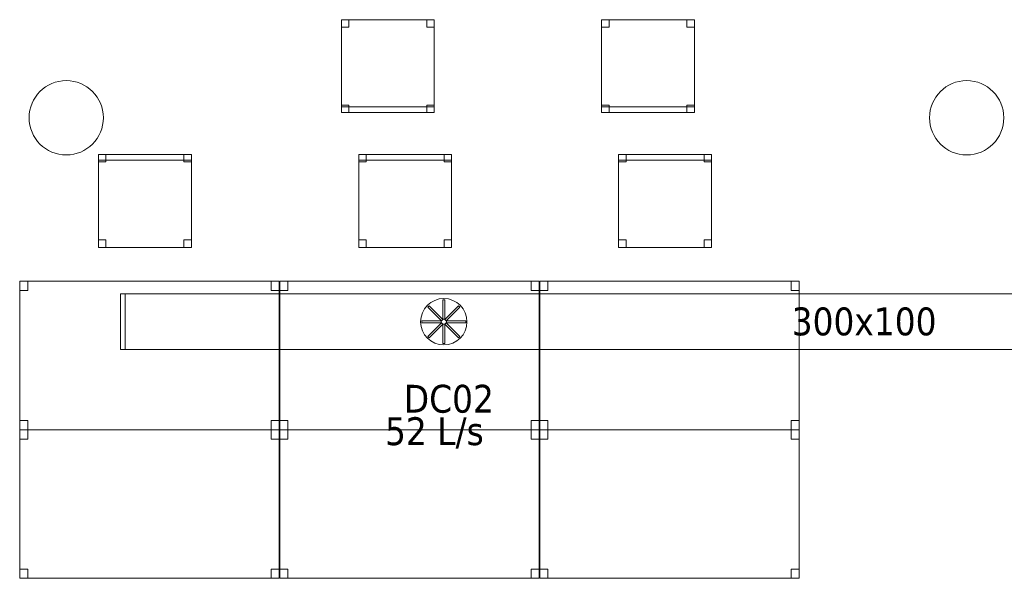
# Model space of a CAD drawing. Header units: metres. Extents: x 397.7 to 427.5, y 12.7 to 28.4.
# Tile 4 of 130: x 400.7 to 406, y 15.3 to 18.3. Entities that reach past the tile are written whole.
import ezdxf

# ---------------------------------------------------------------- set-up
doc = ezdxf.new("R2010")
doc.units = ezdxf.units.M
for name, color, linetype, lineweight in [('02_MOBILIARIO', 7, 'Continuous', 18), ('A-COLS-____-MCUT', 7, 'Continuous', 18), ('A-COLS-____-OTLN', 7, 'Continuous', 18), ('A-DETL-____-MBND', 7, 'Continuous', 18), ('A-DETL-GENF-OTLN', 7, 'Continuous', 18), ('M-HVAC-CDFF-IDEN', 7, 'Continuous', 30), ('M-HVAC-DUCT-IDEN', 7, 'Continuous', 30), ('M-HVAC-DUCT-OTLN', 7, 'Continuous', 18)]:
    doc.layers.add(name, color=color, linetype=linetype, lineweight=lineweight)
doc.styles.add('Tahoma_2', font='tahoma.ttf', dxfattribs={"height": 0.15})

# ---------------------------------------------------------------- blocks, each defined once
blk = doc.blocks.new('Family - Cadira d_Oficina_P4-153753-07_CLI_AIRE_P4')
at = {"layer": 'A-DETL-____-MBND', "color": 253, "true_color": 0xaaaaaa}
for p, q in [((0, 0.5), (0.5, 0.5)), ((0, 0), (0, 0.5)), ((0.5, 0.5), (0, 0.5)), ((0, 0.5), (0, 0)), ((0, 0.46), (0, 0.5)), ((0, 0.5), (0.04, 0.5)), ((0.04, 0.5), (0, 0.5)), ((0, 0.5), (0, 0.46)), ((0.04, 0.5), (0.04, 0.46)), ((0.04, 0.46), (0.04, 0.5)), ((0.46, 0.46), (0.46, 0.5)), ((0.46, 0.5), (0.5, 0.5)), ((0.5, 0.5), (0.46, 0.5)), ((0.46, 0.5), (0.46, 0.46)), ((0.5, 0.5), (0.5, 0)), ((0.5, 0), (0.5, 0.5)), ((0.5, 0.5), (0.5, 0.46)), ((0.5, 0.46), (0.5, 0.5)), ((0.04, 0.46), (0, 0.46)), ((0, 0.46), (0.04, 0.46)), ((0.5, 0.46), (0.46, 0.46)), ((0.46, 0.46), (0.5, 0.46)), ((0, 0), (0, 0.04)), ((0, 0.04), (0.04, 0.04)), ((0.04, 0.04), (0, 0.04)), ((0, 0.04), (0, 0)), ((0, 0), (0, 0.03)), ((0, 0.03), (0.5, 0.03)), ((0.5, 0.03), (0, 0.03)), ((0, 0.03), (0, 0)), ((0.5, 0), (0, 0)), ((0.04, 0), (0, 0)), ((0, 0), (0.04, 0)), ((0.04, 0.04), (0.04, 0)), ((0.04, 0), (0.04, 0.04)), ((0.46, 0), (0.46, 0.04)), ((0.46, 0.04), (0.5, 0.04)), ((0.5, 0.04), (0.46, 0.04)), ((0.46, 0.04), (0.46, 0)), ((0.5, 0), (0.46, 0)), ((0.5, 0.04), (0.5, 0)), ((0.5, 0), (0.5, 0.04)), ((0.5, 0.03), (0.5, 0)), ((0.5, 0), (0.5, 0.03)), ((0, 0), (0.5, 0)), ((0.5, 0), (0, 0)), ((0, 0), (0.5, 0)), ((0.46, 0), (0.5, 0))]:
    blk.add_line(p, q, dxfattribs=at)
blk = doc.blocks.new('Family - Taula 140X80_P4-153855-07_CLI_AIRE_P4')
at = {"layer": 'A-DETL-____-MBND', "color": 253, "true_color": 0xaaaaaa}
for p, q in [((0, 0), (0, 0.8001)), ((0, 0.8001), (1.3973, 0.8001)), ((1.3973, 0.8001), (0, 0.8001)), ((0, 0.8001), (0, 0)), ((0, 0.7501), (0, 0.8001)), ((0, 0.8001), (0.0437, 0.8001)), ((0.0437, 0.8001), (0, 0.8001)), ((0, 0.8001), (0, 0.7501)), ((0.0437, 0.8001), (0.0437, 0.7501)), ((0.0437, 0.7501), (0.0437, 0.8001)), ((1.3536, 0.7501), (1.3536, 0.8001)), ((1.3536, 0.8001), (1.3973, 0.8001)), ((1.3973, 0.8001), (1.3536, 0.8001)), ((1.3536, 0.8001), (1.3536, 0.7501)), ((1.3973, 0.8001), (1.3973, 0)), ((1.3973, 0), (1.3973, 0.8001)), ((1.3973, 0.8001), (1.3973, 0.7501)), ((1.3973, 0.7501), (1.3973, 0.8001)), ((0.0437, 0.7501), (0, 0.7501)), ((0, 0.7501), (0.0437, 0.7501)), ((1.3973, 0.7501), (1.3536, 0.7501)), ((1.3536, 0.7501), (1.3973, 0.7501)), ((0, 0), (0, 0.05)), ((0, 0.05), (0.0437, 0.05)), ((0.0437, 0.05), (0, 0.05)), ((0, 0.05), (0, 0)), ((1.3973, 0), (0, 0)), ((0, 0), (1.3973, 0)), ((0.0437, 0), (0, 0)), ((0, 0), (0.0437, 0)), ((0.0437, 0.05), (0.0437, 0)), ((0.0437, 0), (0.0437, 0.05)), ((1.3536, 0), (1.3536, 0.05)), ((1.3536, 0.05), (1.3973, 0.05)), ((1.3973, 0.05), (1.3536, 0.05)), ((1.3536, 0.05), (1.3536, 0)), ((1.3973, 0), (1.3536, 0)), ((1.3536, 0), (1.3973, 0)), ((1.3973, 0.05), (1.3973, 0)), ((1.3973, 0), (1.3973, 0.05))]:
    blk.add_line(p, q, dxfattribs=at)
blk = doc.blocks.new('Family - Taula 140X80_P4-153901-07_CLI_AIRE_P4')
at = {"layer": 'A-DETL-____-MBND', "color": 253, "true_color": 0xaaaaaa}
for p, q in [((0, 0.8001), (0.0437, 0.8001)), ((0, 0.7501), (0, 0.8001)), ((0.0437, 0.8001), (0, 0.8001)), ((0, 0.8001), (0, 0.7501)), ((0, 0.8001), (1.3973, 0.8001)), ((0, 0), (0, 0.8001)), ((1.3973, 0.8001), (0, 0.8001)), ((0, 0.8001), (0, 0)), ((0.0437, 0.8001), (0.0437, 0.7501)), ((0.0437, 0.7501), (0.0437, 0.8001)), ((1.3536, 0.8001), (1.3973, 0.8001)), ((1.3536, 0.7501), (1.3536, 0.8001)), ((1.3973, 0.8001), (1.3536, 0.8001)), ((1.3536, 0.8001), (1.3536, 0.7501)), ((1.3973, 0.8001), (1.3973, 0.7501)), ((1.3973, 0.7501), (1.3973, 0.8001)), ((1.3973, 0.8001), (1.3973, 0)), ((1.3973, 0), (1.3973, 0.8001)), ((0.0437, 0.7501), (0, 0.7501)), ((0, 0.7501), (0.0437, 0.7501)), ((1.3973, 0.7501), (1.3536, 0.7501)), ((1.3536, 0.7501), (1.3973, 0.7501)), ((0, 0.05), (0.0437, 0.05)), ((0, 0), (0, 0.05)), ((0.0437, 0.05), (0, 0.05)), ((0, 0.05), (0, 0)), ((0.0437, 0), (0, 0)), ((0, 0), (0.0437, 0)), ((0, 0), (1.3973, 0)), ((0.0437, 0.05), (0.0437, 0)), ((0.0437, 0), (0.0437, 0.05)), ((1.3536, 0.05), (1.3973, 0.05)), ((1.3536, 0), (1.3536, 0.05)), ((1.3973, 0.05), (1.3536, 0.05)), ((1.3536, 0.05), (1.3536, 0)), ((1.3973, 0), (1.3536, 0)), ((1.3536, 0), (1.3973, 0)), ((1.3973, 0.05), (1.3973, 0)), ((1.3973, 0), (1.3973, 0.05)), ((1.3973, 0), (0, 0))]:
    blk.add_line(p, q, dxfattribs=at)
blk = doc.blocks.new('Family - Taula 140X80_P4-153943-07_CLI_AIRE_P4')
at = {"layer": 'A-DETL-____-MBND', "color": 253, "true_color": 0xaaaaaa}
for p, q in [((0, 0.7501), (0, 0.8001)), ((0, 0.8001), (0.0437, 0.8001)), ((0.0437, 0.8001), (0, 0.8001)), ((0, 0.8001), (0, 0.7501)), ((0, 0), (0, 0.8001)), ((0, 0.8001), (1.3973, 0.8001)), ((1.3973, 0.8001), (0, 0.8001)), ((0, 0.8001), (0, 0)), ((0.0437, 0.8001), (0.0437, 0.7501)), ((0.0437, 0.7501), (0.0437, 0.8001)), ((1.3536, 0.7501), (1.3536, 0.8001)), ((1.3536, 0.8001), (1.3973, 0.8001)), ((1.3973, 0.8001), (1.3536, 0.8001)), ((1.3536, 0.8001), (1.3536, 0.7501)), ((1.3973, 0.8001), (1.3973, 0.7501)), ((1.3973, 0.7501), (1.3973, 0.8001)), ((1.3973, 0.8001), (1.3973, 0)), ((1.3973, 0), (1.3973, 0.8001)), ((0.0437, 0.7501), (0, 0.7501)), ((0, 0.7501), (0.0437, 0.7501)), ((1.3973, 0.7501), (1.3536, 0.7501)), ((1.3536, 0.7501), (1.3973, 0.7501)), ((0, 0), (0, 0.05)), ((0, 0.05), (0.0437, 0.05)), ((0.0437, 0.05), (0, 0.05)), ((0, 0.05), (0, 0)), ((1.3973, 0), (0, 0)), ((0, 0), (1.3973, 0)), ((0.0437, 0), (0, 0)), ((0, 0), (0.0437, 0)), ((0.0437, 0.05), (0.0437, 0)), ((0.0437, 0), (0.0437, 0.05)), ((1.3536, 0), (1.3536, 0.05)), ((1.3536, 0.05), (1.3973, 0.05)), ((1.3973, 0.05), (1.3536, 0.05)), ((1.3536, 0.05), (1.3536, 0)), ((1.3973, 0), (1.3536, 0)), ((1.3536, 0), (1.3973, 0)), ((1.3973, 0.05), (1.3973, 0)), ((1.3973, 0), (1.3973, 0.05))]:
    blk.add_line(p, q, dxfattribs=at)
blk = doc.blocks.new('Family - Cadira d_Oficina_P4-154056-07_CLI_AIRE_P4')
at = {"layer": 'A-DETL-____-MBND', "color": 253, "true_color": 0xaaaaaa}
for p, q in [((0, 0.5), (0.5, 0.5)), ((0, 0), (0, 0.5)), ((0.5, 0.5), (0, 0.5)), ((0, 0.5), (0, 0)), ((0, 0.46), (0, 0.5)), ((0, 0.5), (0.04, 0.5)), ((0.04, 0.5), (0, 0.5)), ((0, 0.5), (0, 0.46)), ((0.04, 0.5), (0.04, 0.46)), ((0.04, 0.46), (0.04, 0.5)), ((0.46, 0.46), (0.46, 0.5)), ((0.46, 0.5), (0.5, 0.5)), ((0.5, 0.5), (0.46, 0.5)), ((0.46, 0.5), (0.46, 0.46)), ((0.5, 0.5), (0.5, 0)), ((0.5, 0), (0.5, 0.5)), ((0.5, 0.5), (0.5, 0.46)), ((0.5, 0.46), (0.5, 0.5)), ((0.04, 0.46), (0, 0.46)), ((0, 0.46), (0.04, 0.46)), ((0.5, 0.46), (0.46, 0.46)), ((0.46, 0.46), (0.5, 0.46)), ((0, 0), (0, 0.04)), ((0, 0.04), (0.04, 0.04)), ((0.04, 0.04), (0, 0.04)), ((0, 0.04), (0, 0)), ((0, 0), (0, 0.03)), ((0, 0.03), (0.5, 0.03)), ((0.5, 0.03), (0, 0.03)), ((0, 0.03), (0, 0)), ((0.04, 0), (0, 0)), ((0, 0), (0.04, 0)), ((0.5, 0), (0, 0)), ((0.04, 0.04), (0.04, 0)), ((0.04, 0), (0.04, 0.04)), ((0.46, 0), (0.46, 0.04)), ((0.46, 0.04), (0.5, 0.04)), ((0.5, 0.04), (0.46, 0.04)), ((0.46, 0.04), (0.46, 0)), ((0.5, 0), (0.46, 0)), ((0.5, 0.04), (0.5, 0)), ((0.5, 0), (0.5, 0.04)), ((0.5, 0.03), (0.5, 0)), ((0.5, 0), (0.5, 0.03)), ((0.5, 0), (0, 0)), ((0, 0), (0.5, 0)), ((0, 0), (0.5, 0)), ((0.46, 0), (0.5, 0))]:
    blk.add_line(p, q, dxfattribs=at)
blk = doc.blocks.new('Family - Taula 140X80_P4-154068-07_CLI_AIRE_P4')
at = {"layer": 'A-DETL-____-MBND', "color": 253, "true_color": 0xaaaaaa}
for p, q in [((0, 0.8001), (1.3973, 0.8001)), ((0, 0), (0, 0.8001)), ((1.3973, 0.8001), (0, 0.8001)), ((0, 0.8001), (0, 0)), ((0, 0.8001), (0.0437, 0.8001)), ((0, 0.7501), (0, 0.8001)), ((0.0437, 0.8001), (0, 0.8001)), ((0, 0.8001), (0, 0.7501)), ((0.0437, 0.8001), (0.0437, 0.7501)), ((0.0437, 0.7501), (0.0437, 0.8001)), ((1.3536, 0.8001), (1.3973, 0.8001)), ((1.3536, 0.7501), (1.3536, 0.8001)), ((1.3973, 0.8001), (1.3536, 0.8001)), ((1.3536, 0.8001), (1.3536, 0.7501)), ((1.3973, 0.8001), (1.3973, 0)), ((1.3973, 0), (1.3973, 0.8001)), ((1.3973, 0.8001), (1.3973, 0.7501)), ((1.3973, 0.7501), (1.3973, 0.8001)), ((0.0437, 0.7501), (0, 0.7501)), ((0, 0.7501), (0.0437, 0.7501)), ((1.3973, 0.7501), (1.3536, 0.7501)), ((1.3536, 0.7501), (1.3973, 0.7501)), ((0, 0.05), (0.0437, 0.05)), ((0, 0), (0, 0.05)), ((0.0437, 0.05), (0, 0.05)), ((0, 0.05), (0, 0)), ((0, 0), (1.3973, 0)), ((0.0437, 0), (0, 0)), ((0, 0), (0.0437, 0)), ((0.0437, 0.05), (0.0437, 0)), ((0.0437, 0), (0.0437, 0.05)), ((1.3536, 0.05), (1.3973, 0.05)), ((1.3536, 0), (1.3536, 0.05)), ((1.3973, 0.05), (1.3536, 0.05)), ((1.3536, 0.05), (1.3536, 0)), ((1.3973, 0), (1.3536, 0)), ((1.3536, 0), (1.3973, 0)), ((1.3973, 0.05), (1.3973, 0)), ((1.3973, 0), (1.3973, 0.05)), ((1.3973, 0), (0, 0))]:
    blk.add_line(p, q, dxfattribs=at)
blk = doc.blocks.new('Family - Taula 140X80_P4-154221-07_CLI_AIRE_P4')
at = {"layer": 'A-DETL-____-MBND', "color": 253, "true_color": 0xaaaaaa}
for p, q in [((0, 0), (0, 0.8001)), ((0, 0.8001), (1.3973, 0.8001)), ((1.3973, 0.8001), (0, 0.8001)), ((0, 0.8001), (0, 0)), ((0, 0.7501), (0, 0.8001)), ((0, 0.8001), (0.0437, 0.8001)), ((0.0437, 0.8001), (0, 0.8001)), ((0, 0.8001), (0, 0.7501)), ((0.0437, 0.8001), (0.0437, 0.7501)), ((0.0437, 0.7501), (0.0437, 0.8001)), ((1.3536, 0.7501), (1.3536, 0.8001)), ((1.3536, 0.8001), (1.3973, 0.8001)), ((1.3973, 0.8001), (1.3536, 0.8001)), ((1.3536, 0.8001), (1.3536, 0.7501)), ((1.3973, 0.8001), (1.3973, 0.7501)), ((1.3973, 0.7501), (1.3973, 0.8001)), ((1.3973, 0.8001), (1.3973, 0)), ((1.3973, 0), (1.3973, 0.8001)), ((0.0437, 0.7501), (0, 0.7501)), ((0, 0.7501), (0.0437, 0.7501)), ((1.3973, 0.7501), (1.3536, 0.7501)), ((1.3536, 0.7501), (1.3973, 0.7501)), ((0, 0), (0, 0.05)), ((0, 0.05), (0.0437, 0.05)), ((0.0437, 0.05), (0, 0.05)), ((0, 0.05), (0, 0)), ((1.3973, 0), (0, 0)), ((0, 0), (1.3973, 0)), ((0.0437, 0), (0, 0)), ((0, 0), (0.0437, 0)), ((0.0437, 0.05), (0.0437, 0)), ((0.0437, 0), (0.0437, 0.05)), ((1.3536, 0), (1.3536, 0.05)), ((1.3536, 0.05), (1.3973, 0.05)), ((1.3973, 0.05), (1.3536, 0.05)), ((1.3536, 0.05), (1.3536, 0)), ((1.3973, 0), (1.3536, 0)), ((1.3536, 0), (1.3973, 0)), ((1.3973, 0.05), (1.3973, 0)), ((1.3973, 0), (1.3973, 0.05))]:
    blk.add_line(p, q, dxfattribs=at)
blk = doc.blocks.new('Family - Pilar P4-154260-07_CLI_AIRE_P4')
at = {"layer": 'A-COLS-____-MCUT', "color": 253, "true_color": 0xaaaaaa}
for start, end in [(360, 180), (180, 360)]:
    blk.add_arc((0.2, 0.2), 0.2, start, end, dxfattribs=at)
at = {"layer": 'A-COLS-____-OTLN', "color": 253, "true_color": 0xaaaaaa}
for start, end in [(360, 180), (180, 360)]:
    blk.add_arc((0.2, 0.2), 0.2, start, end, dxfattribs=at)
blk = doc.blocks.new('Family - Pilar P4-154378-07_CLI_AIRE_P4')
at = {"layer": 'A-COLS-____-MCUT', "color": 253, "true_color": 0xaaaaaa}
for start, end in [(360, 180), (180, 360)]:
    blk.add_arc((0.2, 0.2), 0.2, start, end, dxfattribs=at)
at = {"layer": 'A-COLS-____-OTLN', "color": 253, "true_color": 0xaaaaaa}
for start, end in [(360, 180), (180, 360)]:
    blk.add_arc((0.2, 0.2), 0.2, start, end, dxfattribs=at)
blk = doc.blocks.new('Family - Taula 140X80_P4-154410-07_CLI_AIRE_P4')
at = {"layer": 'A-DETL-____-MBND', "color": 253, "true_color": 0xaaaaaa}
for p, q in [((0, 0.8001), (0.0437, 0.8001)), ((0, 0.7501), (0, 0.8001)), ((0.0437, 0.8001), (0, 0.8001)), ((0, 0.8001), (0, 0.7501)), ((0, 0.8001), (1.3973, 0.8001)), ((0, 0), (0, 0.8001)), ((1.3973, 0.8001), (0, 0.8001)), ((0, 0.8001), (0, 0)), ((0.0437, 0.8001), (0.0437, 0.7501)), ((0.0437, 0.7501), (0.0437, 0.8001)), ((1.3536, 0.8001), (1.3973, 0.8001)), ((1.3536, 0.7501), (1.3536, 0.8001)), ((1.3973, 0.8001), (1.3536, 0.8001)), ((1.3536, 0.8001), (1.3536, 0.7501)), ((1.3973, 0.8001), (1.3973, 0.7501)), ((1.3973, 0.7501), (1.3973, 0.8001)), ((1.3973, 0.8001), (1.3973, 0)), ((1.3973, 0), (1.3973, 0.8001)), ((0.0437, 0.7501), (0, 0.7501)), ((0, 0.7501), (0.0437, 0.7501)), ((1.3973, 0.7501), (1.3536, 0.7501)), ((1.3536, 0.7501), (1.3973, 0.7501)), ((0, 0.05), (0.0437, 0.05)), ((0, 0), (0, 0.05)), ((0.0437, 0.05), (0, 0.05)), ((0, 0.05), (0, 0)), ((0.0437, 0), (0, 0)), ((0, 0), (0.0437, 0)), ((0, 0), (1.3973, 0)), ((0.0437, 0.05), (0.0437, 0)), ((0.0437, 0), (0.0437, 0.05)), ((1.3536, 0.05), (1.3973, 0.05)), ((1.3536, 0), (1.3536, 0.05)), ((1.3973, 0.05), (1.3536, 0.05)), ((1.3536, 0.05), (1.3536, 0)), ((1.3973, 0), (1.3536, 0)), ((1.3536, 0), (1.3973, 0)), ((1.3973, 0.05), (1.3973, 0)), ((1.3973, 0), (1.3973, 0.05)), ((1.3973, 0), (0, 0))]:
    blk.add_line(p, q, dxfattribs=at)
blk = doc.blocks.new('Family - Cadira d_Oficina_P4-154416-07_CLI_AIRE_P4')
at = {"layer": 'A-DETL-____-MBND', "color": 253, "true_color": 0xaaaaaa}
for p, q in [((0, 0.46), (0, 0.5)), ((0, 0.5), (0.04, 0.5)), ((0.04, 0.5), (0, 0.5)), ((0, 0.5), (0, 0.46)), ((0, 0), (0, 0.5)), ((0, 0.5), (0.5, 0.5)), ((0.5, 0.5), (0, 0.5)), ((0, 0.5), (0, 0)), ((0, 0.47), (0, 0.5)), ((0, 0.5), (0.5, 0.5)), ((0.5, 0.5), (0, 0.5)), ((0, 0.5), (0, 0.47)), ((0.04, 0.5), (0.04, 0.46)), ((0.04, 0.46), (0.04, 0.5)), ((0.46, 0.46), (0.46, 0.5)), ((0.46, 0.5), (0.5, 0.5)), ((0.5, 0.5), (0.46, 0.5)), ((0.46, 0.5), (0.46, 0.46)), ((0.5, 0.5), (0.5, 0.46)), ((0.5, 0.46), (0.5, 0.5)), ((0.5, 0.5), (0.5, 0)), ((0.5, 0), (0.5, 0.5)), ((0.5, 0.5), (0.5, 0.47)), ((0.5, 0.47), (0.5, 0.5)), ((0.5, 0.47), (0, 0.47)), ((0, 0.47), (0.5, 0.47)), ((0.04, 0.46), (0, 0.46)), ((0, 0.46), (0.04, 0.46)), ((0.5, 0.46), (0.46, 0.46)), ((0.46, 0.46), (0.5, 0.46)), ((0, 0), (0, 0.04)), ((0, 0.04), (0.04, 0.04)), ((0.04, 0.04), (0, 0.04)), ((0, 0.04), (0, 0)), ((0.5, 0), (0, 0)), ((0, 0), (0.5, 0)), ((0.04, 0), (0, 0)), ((0, 0), (0.04, 0)), ((0.04, 0.04), (0.04, 0)), ((0.04, 0), (0.04, 0.04)), ((0.46, 0), (0.46, 0.04)), ((0.46, 0.04), (0.5, 0.04)), ((0.5, 0.04), (0.46, 0.04)), ((0.46, 0.04), (0.46, 0)), ((0.5, 0), (0.46, 0)), ((0.46, 0), (0.5, 0)), ((0.5, 0.04), (0.5, 0)), ((0.5, 0), (0.5, 0.04))]:
    blk.add_line(p, q, dxfattribs=at)
blk = doc.blocks.new('Family - Cadira d_Oficina_P4-154517-07_CLI_AIRE_P4')
at = {"layer": 'A-DETL-____-MBND', "color": 253, "true_color": 0xaaaaaa}
for p, q in [((0, 0.46), (0, 0.5)), ((0, 0.5), (0.04, 0.5)), ((0.04, 0.5), (0, 0.5)), ((0, 0.5), (0, 0.46)), ((0, 0), (0, 0.5)), ((0, 0.5), (0.5, 0.5)), ((0.5, 0.5), (0, 0.5)), ((0, 0.5), (0, 0)), ((0, 0.47), (0, 0.5)), ((0, 0.5), (0.5, 0.5)), ((0.5, 0.5), (0, 0.5)), ((0, 0.5), (0, 0.47)), ((0.04, 0.5), (0.04, 0.46)), ((0.04, 0.46), (0.04, 0.5)), ((0.46, 0.46), (0.46, 0.5)), ((0.46, 0.5), (0.5, 0.5)), ((0.5, 0.5), (0.46, 0.5)), ((0.46, 0.5), (0.46, 0.46)), ((0.5, 0.5), (0.5, 0)), ((0.5, 0), (0.5, 0.5)), ((0.5, 0.5), (0.5, 0.47)), ((0.5, 0.47), (0.5, 0.5)), ((0.5, 0.5), (0.5, 0.46)), ((0.5, 0.46), (0.5, 0.5)), ((0.5, 0.47), (0, 0.47)), ((0, 0.47), (0.5, 0.47)), ((0.04, 0.46), (0, 0.46)), ((0, 0.46), (0.04, 0.46)), ((0.5, 0.46), (0.46, 0.46)), ((0.46, 0.46), (0.5, 0.46)), ((0, 0), (0, 0.04)), ((0, 0.04), (0.04, 0.04)), ((0.04, 0.04), (0, 0.04)), ((0, 0.04), (0, 0)), ((0.5, 0), (0, 0)), ((0, 0), (0.5, 0)), ((0.04, 0), (0, 0)), ((0, 0), (0.04, 0)), ((0.04, 0.04), (0.04, 0)), ((0.04, 0), (0.04, 0.04)), ((0.46, 0), (0.46, 0.04)), ((0.46, 0.04), (0.5, 0.04)), ((0.5, 0.04), (0.46, 0.04)), ((0.46, 0.04), (0.46, 0)), ((0.5, 0), (0.46, 0)), ((0.46, 0), (0.5, 0)), ((0.5, 0.04), (0.5, 0)), ((0.5, 0), (0.5, 0.04))]:
    blk.add_line(p, q, dxfattribs=at)
blk = doc.blocks.new('Family - Cadira d_Oficina_P4-154531-07_CLI_AIRE_P4')
at = {"layer": 'A-DETL-____-MBND', "color": 253, "true_color": 0xaaaaaa}
for p, q in [((0, 0.46), (0, 0.5)), ((0, 0.5), (0.04, 0.5)), ((0.04, 0.5), (0, 0.5)), ((0, 0.5), (0, 0.46)), ((0, 0.47), (0, 0.5)), ((0, 0.5), (0.5, 0.5)), ((0.5, 0.5), (0, 0.5)), ((0, 0.5), (0, 0.47)), ((0, 0), (0, 0.5)), ((0, 0.5), (0.5, 0.5)), ((0.5, 0.5), (0, 0.5)), ((0, 0.5), (0, 0)), ((0.04, 0.5), (0.04, 0.46)), ((0.04, 0.46), (0.04, 0.5)), ((0.46, 0.46), (0.46, 0.5)), ((0.46, 0.5), (0.5, 0.5)), ((0.5, 0.5), (0.46, 0.5)), ((0.46, 0.5), (0.46, 0.46)), ((0.5, 0.5), (0.5, 0.47)), ((0.5, 0.47), (0.5, 0.5)), ((0.5, 0.5), (0.5, 0)), ((0.5, 0), (0.5, 0.5)), ((0.5, 0.5), (0.5, 0.46)), ((0.5, 0.46), (0.5, 0.5)), ((0.5, 0.47), (0, 0.47)), ((0, 0.47), (0.5, 0.47)), ((0.04, 0.46), (0, 0.46)), ((0, 0.46), (0.04, 0.46)), ((0.5, 0.46), (0.46, 0.46)), ((0.46, 0.46), (0.5, 0.46)), ((0, 0), (0, 0.04)), ((0, 0.04), (0.04, 0.04)), ((0.04, 0.04), (0, 0.04)), ((0, 0.04), (0, 0)), ((0.04, 0), (0, 0)), ((0, 0), (0.04, 0)), ((0.5, 0), (0, 0)), ((0, 0), (0.5, 0)), ((0.04, 0.04), (0.04, 0)), ((0.04, 0), (0.04, 0.04)), ((0.46, 0), (0.46, 0.04)), ((0.46, 0.04), (0.5, 0.04)), ((0.5, 0.04), (0.46, 0.04)), ((0.46, 0.04), (0.46, 0)), ((0.5, 0), (0.46, 0)), ((0.46, 0), (0.5, 0)), ((0.5, 0.04), (0.5, 0)), ((0.5, 0), (0.5, 0.04))]:
    blk.add_line(p, q, dxfattribs=at)
blk = doc.blocks.new('LONDR55-XX_ZZ-ARQ-CAA-M3D-Londres55_ifc-1-07_CLI_AIRE_P4')
at = {"layer": '02_MOBILIARIO', "color": 253, "lineweight": 18, "true_color": 0xaaaaaa}
for name, p in [('Family - Cadira d_Oficina_P4-153753-07_CLI_AIRE_P4', (402.4693, 17.8277)), ('Family - Cadira d_Oficina_P4-154056-07_CLI_AIRE_P4', (403.8705, 17.8277)), ('Family - Cadira d_Oficina_P4-154416-07_CLI_AIRE_P4', (401.1611, 17.1018)), ('Family - Cadira d_Oficina_P4-154531-07_CLI_AIRE_P4', (402.5623, 17.1018)), ('Family - Cadira d_Oficina_P4-154517-07_CLI_AIRE_P4', (403.9623, 17.1018)), ('Family - Taula 140X80_P4-154410-07_CLI_AIRE_P4', (400.7364, 16.1195)), ('Family - Taula 140X80_P4-153901-07_CLI_AIRE_P4', (402.1376, 16.1195)), ('Family - Taula 140X80_P4-154068-07_CLI_AIRE_P4', (403.5376, 16.1195)), ('Family - Taula 140X80_P4-153943-07_CLI_AIRE_P4', (400.7364, 15.3195)), ('Family - Taula 140X80_P4-154221-07_CLI_AIRE_P4', (402.1376, 15.3195)), ('Family - Taula 140X80_P4-153855-07_CLI_AIRE_P4', (403.5376, 15.3195))]:
    blk.add_blockref(name, p, dxfattribs=at)
at = {"layer": 'A-COLS-____-OTLN', "color": 253, "lineweight": 18, "true_color": 0xaaaaaa}
for name, p in [('Family - Pilar P4-154260-07_CLI_AIRE_P4', (400.787, 17.5995)), ('Family - Pilar P4-154378-07_CLI_AIRE_P4', (405.637, 17.5995))]:
    blk.add_blockref(name, p, dxfattribs=at)
blk = doc.blocks.new('ZYR_03_06_08_01 Difusor Rotacional Circular Impulsió NO PLENUM - DC02-354801-07_CLI_AIRE_P4')
at = {"layer": 'A-DETL-GENF-OTLN', "color": 143, "true_color": 0x32aad1}
for p, q in [((-0.0052, 0.1179), (0.0052, 0.1179)), ((-0.0052, 0.0138), (-0.0052, 0.1179)), ((0.0052, 0.1179), (0.0052, 0.0138)), ((-0.0862, 0.0788), (-0.0788, 0.0862)), ((-0.0125, 0.0052), (-0.0862, 0.0788)), ((-0.0788, 0.0862), (-0.0052, 0.0125)), ((0.0052, 0.0125), (0.0788, 0.0862)), ((0.0862, 0.0788), (0.0125, 0.0052)), ((0.0788, 0.0862), (0.0862, 0.0788)), ((-0.1179, 0.0052), (-0.0138, 0.0052)), ((-0.1179, -0.0052), (-0.1179, 0.0052)), ((-0.0138, 0.0052), (-0.0138, -0.0052)), ((-0.0052, 0.0125), (-0.0125, 0.0052)), ((0.0052, 0.0138), (-0.0052, 0.0138)), ((0.0125, 0.0052), (0.0052, 0.0125)), ((0.0138, 0.0052), (0.1179, 0.0052)), ((0.0138, -0.0052), (0.0138, 0.0052)), ((0.1179, 0.0052), (0.1179, -0.0052)), ((-0.0138, -0.0052), (-0.1179, -0.0052)), ((-0.0862, -0.0788), (-0.0125, -0.0052)), ((-0.0052, -0.0125), (-0.0788, -0.0862)), ((-0.0125, -0.0052), (-0.0052, -0.0125)), ((-0.0052, -0.0138), (0.0052, -0.0138)), ((-0.0052, -0.1179), (-0.0052, -0.0138)), ((0.0052, -0.0125), (0.0125, -0.0052)), ((0.0788, -0.0862), (0.0052, -0.0125)), ((0.0052, -0.0138), (0.0052, -0.1179)), ((0.0125, -0.0052), (0.0862, -0.0788)), ((0.1179, -0.0052), (0.0138, -0.0052)), ((-0.0788, -0.0862), (-0.0862, -0.0788)), ((0.0862, -0.0788), (0.0788, -0.0862)), ((0.0052, -0.1179), (-0.0052, -0.1179))]:
    blk.add_line(p, q, dxfattribs=at)
blk.add_circle((0, 0), 0.125, dxfattribs=at)
blk = doc.blocks.new('M_Remate rectangular - Estándar-355819-07_CLI_AIRE_P4')
at = {"layer": 'M-HVAC-DUCT-OTLN', "color": 143, "true_color": 0x32aad1}
for p, q in [((0, 0.15), (0, -0.15)), ((0, -0.15), (0, 0.15)), ((0, 0.15), (0.025, 0.15)), ((0.025, 0.15), (0, 0.15)), ((0.025, 0.15), (0.025, -0.15)), ((0.025, -0.15), (0.025, 0.15)), ((0.025, -0.15), (0, -0.15)), ((0.025, -0.15), (0, -0.15))]:
    blk.add_line(p, q, dxfattribs=at)

msp = doc.modelspace()

# ---------------------------------------------------------------- linework, layer by layer
at = {"layer": 'M-HVAC-DUCT-OTLN', "color": 143, "true_color": 0x32aad1}
for p, q in [((401.3051, 16.5521), (401.3051, 16.8521)), ((401.3051, 16.8521), (406.9051, 16.8521)), ((406.9051, 16.5521), (401.3051, 16.5521))]:
    msp.add_line(p, q, dxfattribs=at)

# ---------------------------------------------------------------- block references
at = {"lineweight": 5}
msp.add_blockref('LONDR55-XX_ZZ-ARQ-CAA-M3D-Londres55_ifc-1-07_CLI_AIRE_P4', (0, 0), dxfattribs=at)
at = {"layer": 'A-DETL-GENF-OTLN', "color": 143, "true_color": 0x32aad1}
msp.add_blockref('ZYR_03_06_08_01 Difusor Rotacional Circular Impulsió NO PLENUM - DC02-354801-07_CLI_AIRE_P4', (403.0206, 16.7012), dxfattribs=at)
at = {"layer": 'M-HVAC-DUCT-OTLN', "color": 143, "true_color": 0x32aad1, "rotation": 180}
msp.add_blockref('M_Remate rectangular - Estándar-355819-07_CLI_AIRE_P4', (401.3051, 16.7021), dxfattribs=at)

# ---------------------------------------------------------------- texts
at = {"layer": 'M-HVAC-CDFF-IDEN', "char_height": 0.15, "attachment_point": 1, "style": 'Tahoma_2'}
for s, insert, width in [('DC02', (402.8055, 16.3615), 0.577215), ('52 L/s', (402.7039, 16.1868), 0.661392)]:
    msp.add_mtext(s, dxfattribs=dict(at, insert=insert, width=width))
at = {"layer": 'M-HVAC-DUCT-IDEN', "insert": (404.8944, 16.778), "char_height": 0.15, "width": 0.913924, "attachment_point": 1, "style": 'Tahoma_2'}
msp.add_mtext('300x100', dxfattribs=at)

doc.saveas('drawing.dxf')
